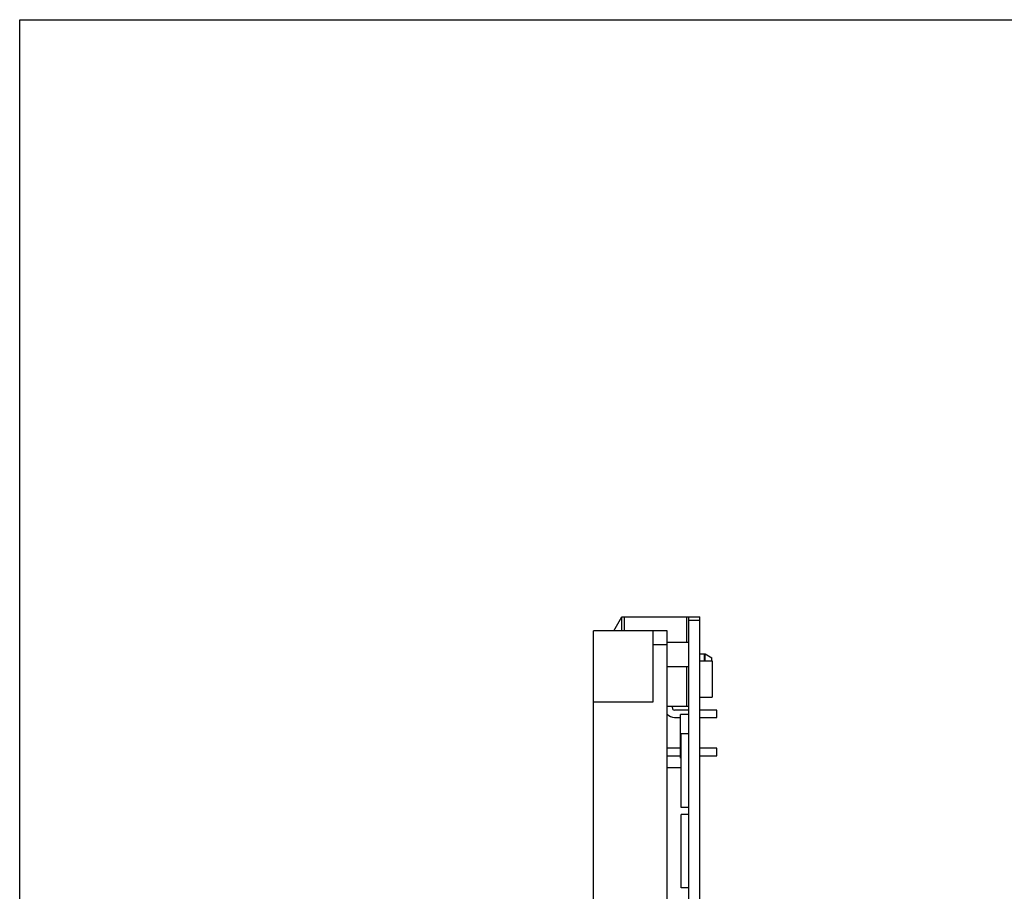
# Model space of a CAD drawing. Header units: millimetres. Extents: x 0 to 420, y 0 to 297.
# Tile 3 of 13: x 0 to 141, y 172 to 297. Entities that reach past the tile are written whole.
import ezdxf

# ---------------------------------------------------------------- set-up
doc = ezdxf.new("R2010")
doc.units = ezdxf.units.MM
doc.header["$LTSCALE"] = 23.1
doc.layers.get('0').update_dxf_attribs({"linetype": 'CONTINUOUS'})
doc.layers.add('00_COMPONENTS', color=7, linetype='CONTINUOUS')

msp = doc.modelspace()

# ---------------------------------------------------------------- linework, layer by layer
at = {"color": 7}
for p, q in [((0, 0), (0, 297)), ((0, 297), (420, 297))]:
    msp.add_line(p, q, dxfattribs=at)
at = {"layer": '00_COMPONENTS', "color": 7}
for p, q in [((85.293, 209.182), (86.485, 211.182)), ((86.485, 209.182), (86.485, 211.182)), ((86.485, 211.182), (97.685, 211.182)), ((96.085, 43.532), (96.085, 211.182)), ((97.685, 43.532), (97.685, 211.182)), ((82.385, 100.137), (82.385, 209.182)), ((92.985, 209.182), (82.385, 209.182)), ((90.985, 198.982), (90.985, 209.182)), ((92.985, 89.337), (92.985, 209.182)), ((96.085, 207.51), (92.985, 207.51)), ((97.685, 205.881), (98.415, 205.881)), ((98.265, 205.881), (98.265, 204.906)), ((98.415, 204.906), (98.415, 205.881)), ((98.415, 205.881), (99.385, 205.332)), ((99.385, 204.906), (99.385, 205.332)), ((96.085, 204.01), (92.985, 204.01)), ((97.685, 204.906), (99.437, 204.906)), ((99.437, 204.906), (99.437, 199.656)), ((97.685, 199.656), (99.437, 199.656)), ((82.385, 198.982), (90.985, 198.982)), ((92.985, 198.382), (96.085, 198.382)), ((93.72, 198.117), (93.72, 198.382)), ((96.085, 197.817), (94.02, 197.817)), ((94.02, 196.747), (94.865, 196.747)), ((94.865, 190.899), (94.865, 197.153)), ((96.085, 197.153), (94.865, 197.153)), ((100.085, 197.817), (97.685, 197.817)), ((97.685, 196.747), (100.085, 196.747)), ((100.085, 196.747), (100.085, 197.817)), ((94.967, 183.827), (94.967, 194.381)), ((96.085, 194.381), (94.967, 194.381)), ((94.865, 192.317), (92.985, 192.317)), ((100.085, 192.317), (97.685, 192.317)), ((100.085, 191.247), (100.085, 192.317)), ((92.985, 191.247), (94.865, 191.247)), ((94.967, 190.899), (94.865, 190.899)), ((97.685, 191.247), (100.085, 191.247)), ((94.967, 189.509), (92.985, 189.509)), ((96.085, 183.827), (94.967, 183.827)), ((94.967, 172.27), (94.967, 182.824)), ((96.085, 182.824), (94.967, 182.824)), ((96.085, 172.27), (94.967, 172.27))]:
    msp.add_line(p, q, dxfattribs=at)
at = {"layer": '00_COMPONENTS', "color": 4}
for p, q in [((86.785, 211.182), (86.785, 209.182)), ((95.785, 207.51), (95.785, 211.182)), ((97.685, 210.682), (96.085, 210.682)), ((92.985, 207.182), (90.985, 207.182)), ((95.785, 198.382), (95.785, 204.01))]:
    msp.add_line(p, q, dxfattribs=at)
at = {"layer": '00_COMPONENTS', "color": 7}
for radius, start in [(0.3, 180), (1.37, 220.88063)]:
    msp.add_arc((94.02, 198.117), radius, start, 270, dxfattribs=at)

doc.saveas('drawing.dxf')
